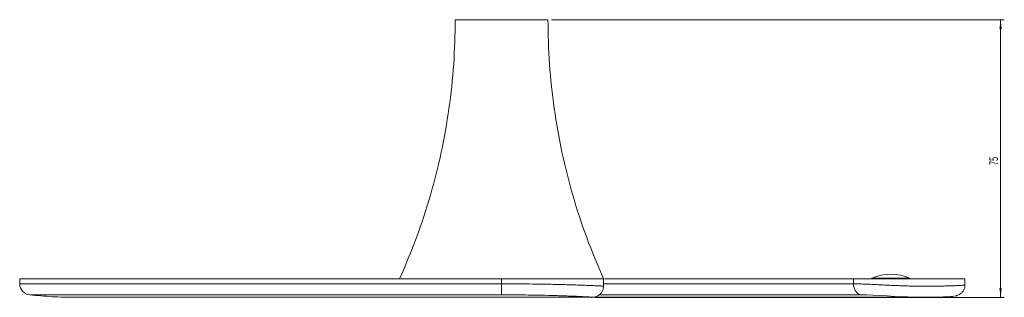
# Model space of a CAD drawing. Header units: millimetres. Extents: x -598 to 246, y 15 to 615.
# Tile 1 of 4: x -598 to -332, y 77 to 152. Entities that reach past the tile are written whole.
import ezdxf

# ---------------------------------------------------------------- set-up
doc = ezdxf.new("R2010")
doc.units = ezdxf.units.MM
doc.header["$PDSIZE"] = -1
doc.styles.add('SLDTEXTSTYLE0', font='TXT', dxfattribs={"width": 0.605})
doc.dimstyles.new('SLDDIMSTYLE1', dxfattribs={"dimtxt": 2.311487, "dimasz": 2.5, "dimexe": 0, "dimexo": 0.0625, "dimgap": 0.577872, "dimtad": 1, "dimtoh": 1, "dimrnd": 1e-09, "dimzin": 12, "dimdsep": 46, "dimtxsty": 'SLDTEXTSTYLE0', "dimsah": 1, "dimcen": 0.09, "dimadec": 0, "dimazin": 0, "dimtfac": 1, "dimtofl": 0, "dimtmove": 0, "dimatfit": 3, "dimfxl": 1, "dimfrac": 2, "dimtolj": 1, "dimtzin": 12, "dimarcsym": 0})

# ---------------------------------------------------------------- blocks, each defined once
blk = doc.blocks.new('*D2')
at = {"color": 7, "linetype": 'Continuous', "lineweight": 0}
for p, q in [((-454.02, 152.13), (-331.91, 152.13)), ((-332.91, 77.13), (-332.91, 152.13)), ((-442.24, 77.13), (-331.91, 77.13))]:
    blk.add_line(p, q, dxfattribs=at)
for points in [[(-332.91, 152.13), (-333.22, 149.63), (-332.6, 149.63)], [(-332.91, 77.13), (-332.6, 79.63), (-333.22, 79.63)]]:
    blk.add_solid(points, dxfattribs=at)
at = {"color": 7, "linetype": 'Continuous', "lineweight": 0, "insert": (-335.97, 112.87), "char_height": 2.381, "attachment_point": 1, "rotation": 90, "style": 'SLDTEXTSTYLE0'}
blk.add_mtext('75', dxfattribs=at)

msp = doc.modelspace()

# ---------------------------------------------------------------- linework, layer by layer
at = {"color": 7, "linetype": 'Continuous', "lineweight": 15}
for p, q in [((-455.023, 152.132), (-467.523, 152.132)), ((-597.522, 82.132), (-597.522, 80.78)), ((-597.519, 80.788), (-597.498, 80.788)), ((-440.023, 82.132), (-495.023, 82.132)), ((-467.523, 80.788), (-467.523, 82.132)), ((-467.523, 82.132), (-440.023, 82.132)), ((-467.523, 77.806), (-467.523, 80.788)), ((-440.023, 80.143), (-440.023, 82.132)), ((-372.589, 82.132), (-342.523, 82.132)), ((-372.589, 80.789), (-372.589, 82.132)), ((-372.589, 80.788), (-372.589, 80.789)), ((-342.523, 80.502), (-342.523, 82.132))]:
    msp.add_line(p, q, dxfattribs=at)
at = {"color": 8, "linetype": 'Continuous', "lineweight": 15}
for p, q in [((-367.603, 82.324), (-357.442, 82.324)), ((-467.523, 77.806), (-468.957, 77.806))]:
    msp.add_line(p, q, dxfattribs=at)
at = {"color": 7, "linetype": 'Continuous', "lineweight": 15, "flags": 128}
msp.add_lwpolyline([(-345.549, 77.438), (-345.606, 77.426), (-345.909, 77.388), (-346.347, 77.347), (-346.935, 77.302), (-347.717, 77.256), (-348.426, 77.222), (-349.24, 77.19), (-350.091, 77.165), (-350.992, 77.147), (-352.519, 77.132), (-354.078, 77.138), (-355.387, 77.158), (-357.958, 77.235), (-359.21, 77.287), (-361.395, 77.396), (-363.484, 77.512), (-365.499, 77.623), (-367.408, 77.716), (-368.977, 77.773), (-370.461, 77.806), (-370.461, 77.806)], dxfattribs=at)
at = {"color": 7, "linetype": 'Continuous', "lineweight": 15}
for centre, radius, start, end in [((-362.523, 70.657), 12.725, 66.4672, 113.5328), ((-594.521, 80.788), 3, 180.09875, 264.30427), ((-367.563, 82.232), 0.1, 113.5328, 270), ((-357.482, 82.232), 0.1, 270, 66.4672)]:
    msp.add_arc(centre, radius, start, end, dxfattribs=at)
for points, knots in [([(-480.023, 152.132), (-480.104, 148.117), (-480.267, 140.096), (-481.585, 128.136), (-483.672, 116.307), (-486.615, 104.661), (-490.314, 93.211), (-493.452, 85.828), (-495.023, 82.132)], [0, 0, 0, 0, 0.1670068, 0.3336042, 0.5, 0.6663958, 0.8329932, 1, 1, 1, 1]), ([(-467.523, 152.132), (-468.061, 152.132), (-469.139, 152.132), (-470.689, 152.132), (-472.124, 152.132), (-473.858, 152.132), (-475.674, 152.132), (-477.064, 152.132), (-477.958, 152.132), (-478.526, 152.132), (-478.997, 152.132), (-479.375, 152.132), (-479.667, 152.132), (-479.873, 152.132), (-479.995, 152.132), (-480.023, 152.132), (-480.023, 152.132)], [0, 0, 0, 0, 0.01562505, 0.0312501, 0.04687514, 0.06250019, 0.09375029, 0.12500038, 0.14062543, 0.15625048, 0.17187553, 0.18750057, 0.20312562, 0.21875067, 0.23437572, 0.25000074, 0.25000074, 0.25000074, 0.25000074]), ([(-440.023, 82.132), (-441.593, 85.828), (-444.731, 93.211), (-448.43, 104.661), (-451.373, 116.307), (-453.46, 128.136), (-454.778, 140.096), (-454.941, 148.117), (-455.023, 152.132)], [0, 0, 0, 0, 0.1670068, 0.3336042, 0.5, 0.6663958, 0.8329932, 1, 1, 1, 1]), ([(-467.523, 82.132), (-471.872, 82.132), (-480.42, 82.132), (-492.949, 82.132), (-504.872, 82.132), (-516.085, 82.132), (-526.507, 82.132), (-536.085, 82.132), (-545.056, 82.132), (-553.36, 82.132), (-560.945, 82.132), (-567.57, 82.132), (-573.296, 82.132), (-578.581, 82.132), (-583.34, 82.132), (-587.478, 82.132), (-590.709, 82.132), (-593.165, 82.132), (-595.129, 82.132), (-596.533, 82.132), (-597.374, 82.132), (-597.471, 82.132), (-597.517, 82.132)], [0, 0, 0, 0, 0.0780507, 0.1534201, 0.2257176, 0.2944436, 0.359225, 0.4198719, 0.4763315, 0.5336532, 0.5861583, 0.6341037, 0.6777976, 0.7176186, 0.7633395, 0.8042287, 0.8409576, 0.874107, 0.9042073, 0.9397563, 0.9717042, 1, 1, 1, 1]), ([(-442.732, 77.155), (-442.672, 77.161), (-442.479, 77.182), (-441.969, 77.306), (-441.33, 77.621), (-440.711, 78.167), (-440.263, 78.886), (-440.027, 79.568), (-440.049, 80.002), (-440.056, 80.143)], [0, 0, 0, 0, 0.0533246, 0.1693061, 0.3418619, 0.5319015, 0.7103552, 0.9063336, 1, 1, 1, 1]), ([(-440.023, 80.788), (-438.982, 80.788), (-435.859, 80.788), (-430.691, 80.788), (-423.576, 80.788), (-415.596, 80.788), (-407.553, 80.788), (-400.388, 80.788), (-394.06, 80.788), (-387.936, 80.788), (-382.454, 80.788), (-377.69, 80.788), (-374.552, 80.788), (-372.983, 80.788), (-372.589, 80.788)], [0, 0, 0, 0, 0.0409217, 0.1228605, 0.2049261, 0.3252087, 0.4460167, 0.5377371, 0.6298205, 0.7233387, 0.8175432, 0.8951983, 0.9737348, 1, 1, 1, 1]), ([(-439.72, 82.132), (-436.697, 82.132), (-430.113, 82.132), (-420.453, 82.132), (-411.067, 82.132), (-402.956, 82.132), (-396.065, 82.132), (-390.303, 82.132), (-385.45, 82.132), (-381.423, 82.132), (-377.96, 82.132), (-375.02, 82.132), (-373.35, 82.132), (-372.589, 82.132)], [0, 0, 0, 0, 0.1195998, 0.2605352, 0.3891594, 0.5050291, 0.602622, 0.6892855, 0.7655728, 0.832189, 0.8900309, 0.949874, 1, 1, 1, 1]), ([(-417.896, 80.788), (-420.698, 80.788), (-426.984, 80.788), (-433.461, 80.788), (-437.129, 80.788), (-437.236, 80.788)], [0, 0, 0, 0, 0.4384067, 0.9836055, 1, 1, 1, 1]), ([(-372.541, 80.788), (-374.04, 80.788), (-378.179, 80.788), (-385.778, 80.788), (-394.664, 80.788), (-400.892, 80.788), (-403.723, 80.788)], [0, 0, 0, 0, 0.1555377, 0.4297209, 0.7407676, 1, 1, 1, 1]), ([(-372.589, 80.788), (-372.59, 80.604), (-372.577, 80.422), (-372.525, 80.065), (-372.485, 79.888), (-372.381, 79.545), (-372.317, 79.381), (-372.167, 79.071), (-372.079, 78.922), (-371.884, 78.65), (-371.778, 78.526), (-371.548, 78.303), (-371.423, 78.204), (-371.165, 78.037), (-371.03, 77.969), (-370.752, 77.863), (-370.605, 77.826), (-370.461, 77.806)], [0, 0, 0, 0, 0.125, 0.125, 0.25, 0.25, 0.375, 0.375, 0.5, 0.5, 0.625, 0.625, 0.75, 0.75, 0.875, 0.875, 1, 1, 1, 1]), ([(-345.227, 77.477), (-345.206, 77.48), (-345.093, 77.495), (-344.884, 77.543), (-344.507, 77.653), (-344.019, 77.876), (-343.487, 78.256), (-342.979, 78.834), (-342.637, 79.595), (-342.478, 80.193), (-342.526, 80.496), (-342.527, 80.506)], [0, 0, 0, 0, 0.0340103, 0.1773071, 0.3006648, 0.4113965, 0.536304, 0.6776861, 0.8326592, 0.9944522, 1, 1, 1, 1]), ([(-594.801, 77.806), (-592.792, 77.612), (-588.711, 77.217), (-584.585, 77.16), (-582.49, 77.132)], [0, 0, 0, 0, 0.492203, 1, 1, 1, 1]), ([(-468.957, 77.806), (-471.313, 77.806), (-476.503, 77.806), (-484.518, 77.806), (-493.003, 77.806), (-501.469, 77.806), (-509.868, 77.806), (-518.173, 77.806), (-527.426, 77.806), (-537.584, 77.806), (-547.762, 77.806), (-556.897, 77.806), (-564.37, 77.806), (-570.878, 77.806), (-576.488, 77.806), (-581.68, 77.806), (-585.608, 77.806), (-588.428, 77.806), (-590.393, 77.806), (-592.06, 77.806), (-593.352, 77.806), (-594.205, 77.806), (-594.45, 77.806), (-594.546, 77.806)], [0, 0, 0, 0, 0.0450955, 0.0993489, 0.153696, 0.208338, 0.2630845, 0.3173516, 0.3717405, 0.4474608, 0.5236303, 0.5848964, 0.6465426, 0.694396, 0.7425461, 0.7918636, 0.8417226, 0.8694413, 0.8973058, 0.925684, 0.9542663, 0.9820215, 1, 1, 1, 1]), ([(-582.486, 77.132), (-582.492, 77.132), (-582.509, 77.132), (-582.172, 77.132), (-581.404, 77.132), (-580.221, 77.132), (-578.736, 77.132), (-577.028, 77.132), (-574.841, 77.132), (-572.085, 77.132), (-568.666, 77.132), (-564.48, 77.132), (-559.418, 77.132), (-553.378, 77.132), (-546.268, 77.132), (-538.019, 77.132), (-528.592, 77.132), (-517.984, 77.132), (-506.246, 77.132), (-493.491, 77.132), (-481.081, 77.132), (-469.35, 77.132), (-458.698, 77.132), (-449.979, 77.132), (-444.894, 77.132), (-443.267, 77.132)], [0, 0, 0, 0, 0.0100131, 0.0305096, 0.053298, 0.0792287, 0.0987246, 0.1203742, 0.1445561, 0.171673, 0.2021714, 0.236548, 0.2753328, 0.3190332, 0.3680451, 0.4226892, 0.4831859, 0.5495669, 0.6216312, 0.6988952, 0.7804951, 0.8441387, 0.9083896, 0.9706981, 1, 1, 1, 1]), ([(-443.164, 77.167), (-443.225, 77.173), (-443.389, 77.189), (-443.884, 77.224), (-444.561, 77.266), (-445.542, 77.32), (-446.61, 77.372), (-448.005, 77.433), (-449.435, 77.49), (-451.212, 77.553), (-453.069, 77.61), (-455.333, 77.669), (-458.015, 77.725), (-461.104, 77.772), (-463.191, 77.788), (-464.232, 77.796)], [0, 0, 0, 0, 0.0309061, 0.0816311, 0.1337362, 0.1758318, 0.2614413, 0.3048762, 0.3834083, 0.4625685, 0.5432238, 0.6242405, 0.7491415, 0.8748707, 1, 1, 1, 1]), ([(-443.267, 77.132), (-443.186, 77.132), (-443.078, 77.132), (-443.063, 77.137), (-443.059, 77.138)], [0, 0, 0, 0, 0.7518902, 1, 1, 1, 1]), ([(-442.94, 77.132), (-439.433, 77.132), (-431.892, 77.132), (-421.646, 77.132), (-412.33, 77.132), (-404.593, 77.132), (-397.43, 77.132), (-390.501, 77.132), (-383.54, 77.132), (-376.519, 77.132), (-369.869, 77.132), (-364.625, 77.132), (-360.763, 77.132), (-358.045, 77.132), (-355.609, 77.132), (-353.734, 77.132), (-353.162, 77.132), (-352.92, 77.132)], [0, 0, 0, 0, 0.09289484, 0.19971847, 0.27553292, 0.3472658, 0.41470627, 0.47875763, 0.54886049, 0.62401159, 0.7000424, 0.77343677, 0.81968878, 0.86324039, 0.90387678, 0.95952642, 1, 1, 1, 1]), ([(-370.461, 77.806), (-370.858, 77.806), (-372.476, 77.806), (-375.742, 77.806), (-380.643, 77.806), (-386.235, 77.806), (-392.462, 77.806), (-399.027, 77.806), (-406.457, 77.806), (-414.738, 77.806), (-422.863, 77.806), (-430.12, 77.806), (-435.885, 77.806), (-439.597, 77.806), (-441.18, 77.806)], [0, 0, 0, 0, 0.0252162, 0.1029697, 0.1817526, 0.271503, 0.3619629, 0.4541347, 0.5467275, 0.6638206, 0.7814618, 0.8610364, 0.9407383, 1, 1, 1, 1]), ([(-403.285, 77.806), (-400.964, 77.806), (-395.291, 77.806), (-386.989, 77.806), (-378.459, 77.806), (-373.052, 77.806), (-370.536, 77.806), (-370.461, 77.806)], [0, 0, 0, 0, 0.2001795, 0.4891339, 0.7399739, 0.9922534, 1, 1, 1, 1])]:
    msp.add_open_spline(points, degree=3, knots=knots, dxfattribs=at)
at = {"color": 8, "linetype": 'Continuous', "lineweight": 15}
for points, knots in [([(-597.498, 80.788), (-597.482, 80.788), (-597.445, 80.788), (-596.918, 80.788), (-595.971, 80.788), (-594.624, 80.788), (-592.916, 80.788), (-590.848, 80.788), (-587.941, 80.788), (-583.971, 80.788), (-578.722, 80.788), (-572.868, 80.788), (-566.053, 80.788), (-558.302, 80.788), (-549.002, 80.788), (-538.615, 80.788), (-528.291, 80.788), (-518.866, 80.788), (-510.467, 80.788), (-501.986, 80.788), (-493.434, 80.788), (-484.809, 80.788), (-476.162, 80.788), (-470.393, 80.788), (-467.523, 80.788)], [0, 0, 0, 0, 0.02042145, 0.04789326, 0.07559676, 0.10278833, 0.1301724, 0.15810454, 0.18620046, 0.23230418, 0.27892409, 0.3268831, 0.37519373, 0.43390553, 0.49301313, 0.56524592, 0.63793991, 0.68958407, 0.74134807, 0.79288978, 0.8445308, 0.89646077, 0.94848293, 1, 1, 1, 1]), ([(-467.523, 80.788), (-466.406, 80.787), (-464.169, 80.783), (-460.807, 80.755), (-457.449, 80.711), (-454.526, 80.655), (-452.053, 80.597), (-450.009, 80.542), (-448.014, 80.481), (-446.372, 80.425), (-444.724, 80.364), (-443.429, 80.313), (-442.383, 80.269), (-441.605, 80.235), (-441.013, 80.207), (-440.489, 80.181), (-440.158, 80.161), (-439.993, 80.146), (-440.042, 80.142), (-440.056, 80.141)], [0, 0, 0, 0, 0.0973343, 0.1951167, 0.2944273, 0.3943462, 0.457969, 0.5218408, 0.5866822, 0.6519774, 0.6889656, 0.7637807, 0.8017765, 0.8267453, 0.8773468, 0.9030856, 0.9430984, 0.9841657, 1, 1, 1, 1]), ([(-372.589, 80.789), (-372.057, 80.78), (-370.991, 80.763), (-369.334, 80.706), (-367.663, 80.633), (-365.974, 80.549), (-364.199, 80.457), (-362.356, 80.365), (-360.633, 80.289), (-359.055, 80.23), (-357.616, 80.187), (-356.126, 80.155), (-354.466, 80.134), (-352.63, 80.129), (-350.873, 80.142), (-349.364, 80.164), (-348.317, 80.184), (-347.293, 80.208), (-346.508, 80.229), (-345.549, 80.26), (-344.646, 80.295), (-343.823, 80.339), (-343.241, 80.38), (-342.87, 80.418), (-342.579, 80.46), (-342.561, 80.486), (-342.55, 80.502)], [0, 0, 0, 0, 0.0595105, 0.1191854, 0.1721575, 0.2252708, 0.2788796, 0.3326938, 0.3845773, 0.4215278, 0.4588095, 0.4962834, 0.5342087, 0.5812772, 0.6288843, 0.659948, 0.6916179, 0.7082431, 0.7418221, 0.7588164, 0.7991878, 0.840283, 0.8758007, 0.911859, 0.9448892, 1, 1, 1, 1]), ([(-464.232, 77.796), (-464.256, 77.796), (-465.347, 77.806), (-466.447, 77.806), (-467.523, 77.806)], [0, 0, 0, 0, 0.0215755, 1, 1, 1, 1]), ([(-443.059, 77.138), (-443.04, 77.14), (-442.996, 77.145), (-443.049, 77.156), (-443.148, 77.165), (-443.164, 77.167)], [0, 0, 0, 0, 0.3779593, 0.903671, 1, 1, 1, 1])]:
    msp.add_open_spline(points, degree=3, knots=knots, dxfattribs=at)
at = {"color": 7, "linetype": 'Continuous', "lineweight": 0}
msp.add_point((-443.244, 77.132), dxfattribs=at)

# ---------------------------------------------------------------- dimensions: what is measured, and where the dimension line sits
dim = msp.add_linear_dim(base=(-332.905, 152.132), p1=(-443.244, 77.132), p2=(-455.023, 152.132), angle=90, dimstyle='SLDDIMSTYLE1', dxfattribs=at)
dim.commit()
dim.dimension.update_dxf_attribs({"geometry": '*D2', "text_midpoint": (-332.905, 114.632), "dimtype": 160})

doc.saveas('drawing.dxf')
